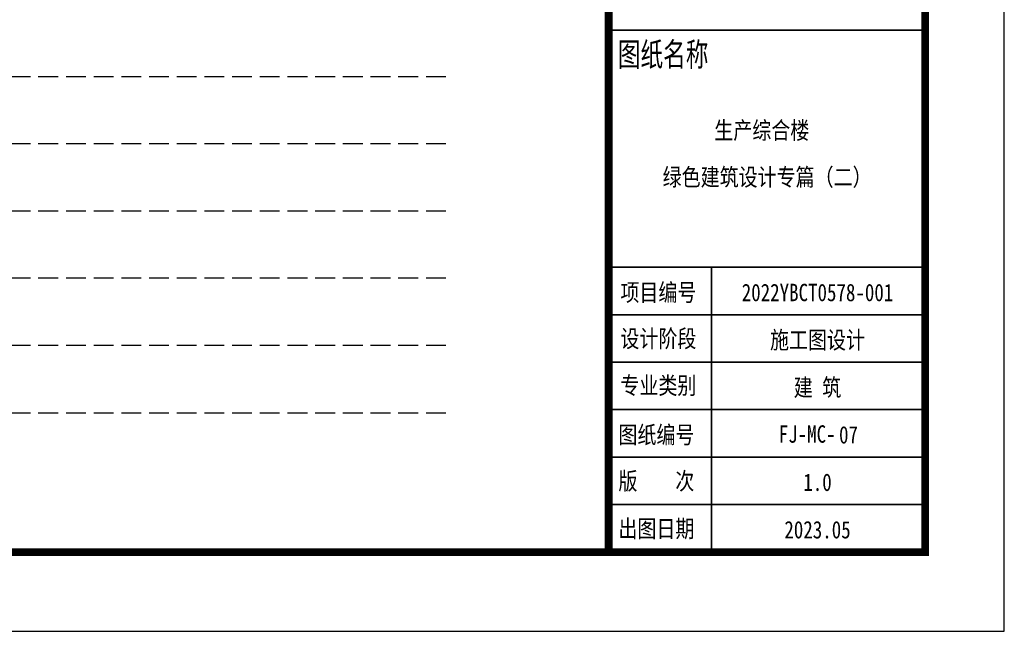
# Model space of a CAD drawing. Extents: x 1109697 to 1467097, y -139975 to 53891.
# Tile 197 of 256: x 1349552 to 1361997, y -139975 to -132243. Entities that reach past the tile are written whole.
import ezdxf
from ezdxf.enums import TextEntityAlignment as Align

# ---------------------------------------------------------------- set-up
doc = ezdxf.new("R2010")
doc.units = 0
doc.header["$LTSCALE"] = 1000
doc.header["$MEASUREMENT"] = 0
doc.linetypes.add('DASH', pattern=[0.35, 0.25, -0.1])
doc.layers.add('0稿纸', color=2, linetype='DASH', plot=False)
doc.layers.add('PUB_TEXT', color=7, linetype='Continuous')
doc.layers.add('PUB_TITLE', color=4, linetype='Continuous')
doc.layers.add('图框', color=4, linetype='Continuous', lineweight=35)
doc.styles.add('-黑体', font='simhei.ttf', dxfattribs={"width": 0.8})

# ---------------------------------------------------------------- blocks, each defined once
blk = doc.blocks.new('图签01')
at = {"layer": '图框', "linetype": 'Continuous'}
for p, q in [((1793863, 89364), (1797865, 89364)), ((1793908, 86365), (1797908, 86365)), ((1795183, 82762), (1795183, 86365)), ((1793908, 85765), (1797908, 85765)), ((1793908, 85165), (1797908, 85165)), ((1793908, 84565), (1797908, 84565)), ((1793883, 83965), (1797883, 83965)), ((1793883, 83365), (1797883, 83365))]:
    blk.add_line(p, q, dxfattribs=at)
at = {"layer": '图框', "style": '-黑体'}
for s, height, width, p in [('图纸名称', 300, 0.7, (1793998, 88906)), ('项目编号', 220, 0.8, (1794031, 85937)), ('设计阶段', 220, 0.8, (1794031, 85353)), ('专业类别', 220, 0.8, (1794031, 84761)), ('图纸编号', 220, 0.8, (1794006, 84137)), ('版    次', 220, 0.8, (1794006, 83553)), ('出图日期', 220, 0.8, (1794006, 82950))]:
    blk.add_text(s, height=height, dxfattribs=dict(at, width=width)).set_placement(p)
at = {"layer": '图框', "style": '-黑体', "width": 0.8}
for s, height, p in [('2022YBCT0578-001', 220.01, (1796522, 85936)), ('施工图设计', 220, (1796522, 85336)), ('建 筑', 220, (1796522, 84736)), ('FJ-MC-', 220, (1796391, 84147)), ('1.0', 220, (1796522, 83537)), ('2023.05', 220, (1796522, 82937))]:
    blk.add_text(s, height=height, dxfattribs=at).set_placement(p, align=Align.CENTER)

msp = doc.modelspace()

# ---------------------------------------------------------------- linework, layer by layer
at = {"layer": '0稿纸'}
for p, q in [((1337538, -132963, 0), (1354938, -132963, 0)), ((1354938, -133813, 0), (1337538, -133813, 0)), ((1354938, -134663, 0), (1337538, -134663, 0)), ((1354938, -135513, 0), (1337538, -135513, 0)), ((1354938, -136363, 0), (1337538, -136363, 0)), ((1337538, -137213, 0), (1354938, -137213, 0))]:
    msp.add_line(p, q, dxfattribs=at)
at = {"layer": 'PUB_TITLE'}
msp.add_lwpolyline([(1277897, -139975), (1361997, -139975), (1361997, -80575), (1277897, -80575)], close=True, dxfattribs=at)
at = {"layer": 'PUB_TITLE', "const_width": 100}
msp.add_lwpolyline([(1280397, -138975), (1360997, -138975), (1360997, -81575), (1280397, -81575)], close=True, dxfattribs=at)
msp.add_lwpolyline([(1356997, -81575), (1356997, -138975)], dxfattribs=at)

# ---------------------------------------------------------------- block references
at = {"layer": 'PUB_TEXT'}
msp.add_blockref('图签01', (-436886, -221738), dxfattribs=at)

# ---------------------------------------------------------------- texts
at = {"layer": 'PUB_TEXT', "style": '-黑体', "width": 0.8}
for s, height, p in [('生产综合楼', 220, (1358932, -133752)), ('绿色建筑设计专篇（二）', 220.01, (1358999, -134343)), ('07', 220, (1360028, -137601)), ('07', 220, (1360028, -137601))]:
    msp.add_text(s, height=height, dxfattribs=at).set_placement(p, align=Align.CENTER)

doc.saveas('drawing.dxf')
